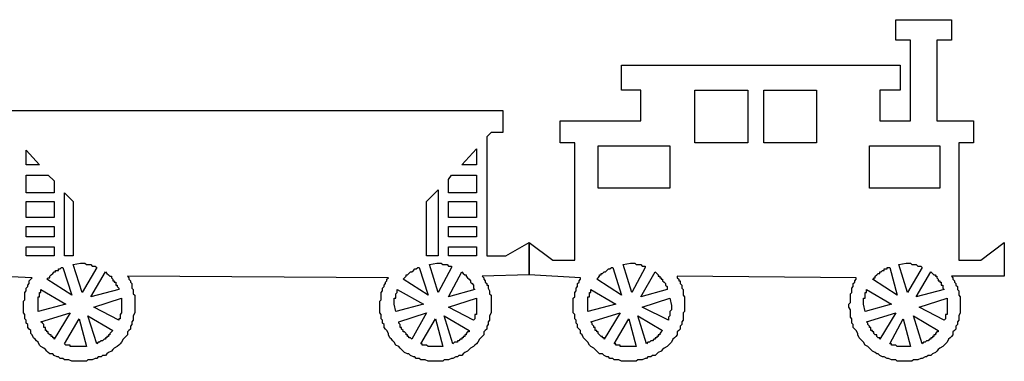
# Model space of a CAD drawing. Extents: x 0.1 to 25.8, y 0 to 2.8.
# Tile 5 of 5: x 19.1 to 25.8, y 0 to 2.3. Entities that reach past the tile are written whole.
import ezdxf

# ---------------------------------------------------------------- set-up
doc = ezdxf.new("R2010")
doc.units = 0

msp = doc.modelspace()

# ---------------------------------------------------------------- linework, layer by layer
at = {"color": 7, "linetype": 'CONTINUOUS'}
for p, q in [((25.09, 2.19), (25.09, 2.33)), ((25.09, 2.33), (25.47, 2.33)), ((25.47, 2.33), (25.47, 2.19)), ((25.19, 2.19), (25.09, 2.19)), ((25.19, 1.64), (25.19, 2.19)), ((25.47, 2.19), (25.37, 2.19)), ((25.37, 2.19), (25.37, 1.64)), ((23.22, 1.85), (23.22, 2.02)), ((23.22, 2.02), (25.12, 2.02)), ((25.12, 2.02), (25.12, 1.85)), ((23.35, 1.85), (23.22, 1.85)), ((23.35, 1.64), (23.35, 1.85)), ((23.72, 1.85), (24.08, 1.85)), ((23.72, 1.49), (23.72, 1.85)), ((24.08, 1.85), (24.08, 1.49)), ((24.19, 1.85), (24.55, 1.85)), ((24.19, 1.49), (24.19, 1.85)), ((24.55, 1.85), (24.55, 1.49)), ((25.12, 1.85), (24.98, 1.85)), ((24.98, 1.85), (24.98, 1.64)), ((18.96, 1.71), (22.41, 1.71)), ((22.41, 1.71), (22.41, 1.56)), ((22.8, 1.49), (22.8, 1.64)), ((22.8, 1.64), (23.35, 1.64)), ((24.98, 1.64), (25.19, 1.64)), ((25.37, 1.64), (25.62, 1.64)), ((25.62, 1.64), (25.62, 1.49)), ((22.33, 1.56), (22.3, 1.53)), ((22.41, 1.56), (22.33, 1.56)), ((22.3, 1.53), (22.3, 0.72)), ((22.9, 1.49), (22.8, 1.49)), ((22.9, 0.69), (22.9, 1.49)), ((24.08, 1.49), (23.72, 1.49)), ((24.55, 1.49), (24.19, 1.49)), ((25.62, 1.49), (25.52, 1.49)), ((25.52, 1.49), (25.52, 0.69)), ((19.16, 1.44), (19.25, 1.34)), ((19.16, 1.34), (19.16, 1.44)), ((22.13, 1.34), (22.23, 1.45)), ((22.23, 1.45), (22.23, 1.34)), ((23.06, 1.18), (23.06, 1.47)), ((23.06, 1.47), (23.55, 1.47)), ((23.55, 1.47), (23.55, 1.18)), ((24.91, 1.18), (24.91, 1.47)), ((24.91, 1.47), (25.39, 1.47)), ((25.39, 1.47), (25.39, 1.18)), ((19.25, 1.34), (19.16, 1.34)), ((22.23, 1.34), (22.13, 1.34)), ((19.16, 1.15), (19.16, 1.27)), ((19.16, 1.27), (19.31, 1.27)), ((19.31, 1.27), (19.35, 1.23)), ((19.35, 1.23), (19.35, 1.15)), ((22.04, 1.24), (22.06, 1.27)), ((22.04, 1.15), (22.04, 1.24)), ((22.06, 1.27), (22.23, 1.27)), ((22.23, 1.27), (22.23, 1.15)), ((19.35, 1.15), (19.16, 1.15)), ((19.42, 0.72), (19.42, 1.15)), ((19.42, 1.15), (19.48, 1.09)), ((21.89, 1.09), (21.97, 1.17)), ((21.97, 1.17), (21.97, 0.72)), ((22.23, 1.15), (22.04, 1.15)), ((23.55, 1.18), (23.06, 1.18)), ((25.39, 1.18), (24.91, 1.18)), ((19.16, 0.98), (19.16, 1.09)), ((19.16, 1.09), (19.35, 1.09)), ((19.35, 1.09), (19.35, 0.98)), ((19.48, 1.09), (19.48, 0.72)), ((21.89, 0.72), (21.89, 1.09)), ((22.04, 0.98), (22.04, 1.09)), ((22.04, 1.09), (22.23, 1.09)), ((22.23, 1.09), (22.23, 0.98)), ((19.35, 0.98), (19.16, 0.98)), ((22.23, 0.98), (22.04, 0.98)), ((19.16, 0.85), (19.16, 0.92)), ((19.16, 0.92), (19.35, 0.92)), ((19.35, 0.92), (19.35, 0.85)), ((22.04, 0.85), (22.04, 0.92)), ((22.04, 0.92), (22.23, 0.92)), ((22.23, 0.92), (22.23, 0.85)), ((19.35, 0.85), (19.16, 0.85)), ((22.23, 0.85), (22.04, 0.85)), ((22.43, 0.72), (22.59, 0.81)), ((22.59, 0.81), (22.59, 0.59)), ((22.59, 0.59), (22.59, 0.81)), ((22.59, 0.81), (22.75, 0.69)), ((25.67, 0.69), (25.83, 0.81)), ((25.83, 0.81), (25.83, 0.58)), ((19.16, 0.72), (19.16, 0.78)), ((19.16, 0.78), (19.35, 0.78)), ((19.35, 0.78), (19.35, 0.72)), ((22.04, 0.72), (22.04, 0.78)), ((22.04, 0.78), (22.23, 0.78)), ((22.23, 0.78), (22.23, 0.72)), ((19.35, 0.72), (19.16, 0.72)), ((19.48, 0.72), (19.42, 0.72)), ((21.97, 0.72), (21.89, 0.72)), ((22.23, 0.72), (22.04, 0.72)), ((22.3, 0.72), (22.43, 0.72)), ((22.75, 0.69), (22.9, 0.69)), ((25.52, 0.69), (25.67, 0.69)), ((19.34, 0.6), (19.35, 0.61)), ((19.35, 0.61), (19.36, 0.61)), ((19.36, 0.61), (19.36, 0.62)), ((19.36, 0.62), (19.37, 0.62)), ((19.37, 0.62), (19.38, 0.62)), ((19.38, 0.62), (19.38, 0.63)), ((19.38, 0.63), (19.39, 0.63)), ((19.39, 0.63), (19.4, 0.64)), ((19.4, 0.64), (19.41, 0.64)), ((19.41, 0.64), (19.47, 0.45)), ((19.48, 0.66), (19.53, 0.67)), ((19.54, 0.47), (19.48, 0.66)), ((19.53, 0.67), (19.54, 0.67)), ((19.54, 0.67), (19.55, 0.67)), ((19.64, 0.64), (19.54, 0.47)), ((19.55, 0.67), (19.56, 0.67)), ((19.56, 0.67), (19.57, 0.66)), ((19.57, 0.66), (19.58, 0.66)), ((19.58, 0.66), (19.59, 0.66)), ((19.59, 0.66), (19.6, 0.66)), ((19.6, 0.66), (19.61, 0.65)), ((19.6, 0.44), (19.7, 0.61)), ((19.61, 0.65), (19.62, 0.65)), ((19.62, 0.65), (19.63, 0.65)), ((19.63, 0.65), (19.64, 0.64)), ((19.7, 0.61), (19.71, 0.6)), ((21.77, 0.6), (21.78, 0.61)), ((21.78, 0.61), (21.79, 0.61)), ((21.79, 0.61), (21.8, 0.62)), ((21.8, 0.62), (21.81, 0.63)), ((21.81, 0.63), (21.82, 0.63)), ((21.82, 0.63), (21.83, 0.64)), ((21.83, 0.64), (21.84, 0.64)), ((21.84, 0.64), (21.9, 0.45)), ((21.91, 0.66), (21.96, 0.67)), ((21.97, 0.47), (21.91, 0.66)), ((21.96, 0.67), (21.97, 0.67)), ((21.97, 0.67), (21.98, 0.67)), ((22.06, 0.64), (21.97, 0.47)), ((21.98, 0.67), (21.99, 0.67)), ((21.99, 0.67), (22, 0.66)), ((22, 0.66), (22.01, 0.66)), ((22.01, 0.66), (22.02, 0.66)), ((22.02, 0.66), (22.03, 0.66)), ((22.03, 0.66), (22.04, 0.65)), ((22.04, 0.65), (22.05, 0.65)), ((22.04, 0.44), (22.13, 0.61)), ((22.05, 0.65), (22.06, 0.65)), ((22.06, 0.65), (22.06, 0.64)), ((22.13, 0.61), (22.14, 0.6)), ((23.09, 0.6), (23.1, 0.61)), ((23.1, 0.61), (23.11, 0.61)), ((23.11, 0.61), (23.12, 0.62)), ((23.12, 0.62), (23.13, 0.63)), ((23.13, 0.63), (23.14, 0.63)), ((23.14, 0.63), (23.15, 0.64)), ((23.15, 0.64), (23.16, 0.64)), ((23.16, 0.64), (23.22, 0.45)), ((23.23, 0.66), (23.28, 0.67)), ((23.29, 0.47), (23.23, 0.66)), ((23.28, 0.67), (23.29, 0.67)), ((23.29, 0.67), (23.3, 0.67)), ((23.38, 0.64), (23.29, 0.47)), ((23.3, 0.67), (23.31, 0.67)), ((23.31, 0.67), (23.32, 0.66)), ((23.32, 0.66), (23.33, 0.66)), ((23.33, 0.66), (23.34, 0.66)), ((23.34, 0.66), (23.35, 0.66)), ((23.35, 0.66), (23.36, 0.65)), ((23.35, 0.44), (23.45, 0.61)), ((23.36, 0.65), (23.37, 0.65)), ((23.37, 0.65), (23.38, 0.65)), ((23.38, 0.65), (23.38, 0.64)), ((23.45, 0.61), (23.46, 0.6)), ((24.98, 0.6), (24.98, 0.61)), ((24.98, 0.61), (24.99, 0.61)), ((24.99, 0.61), (25, 0.62)), ((25, 0.62), (25.01, 0.62)), ((25.01, 0.62), (25.01, 0.63)), ((25.01, 0.63), (25.02, 0.63)), ((25.02, 0.63), (25.03, 0.63)), ((25.03, 0.63), (25.03, 0.64)), ((25.03, 0.64), (25.04, 0.64)), ((25.04, 0.64), (25.05, 0.64)), ((25.05, 0.64), (25.1, 0.45)), ((25.11, 0.66), (25.16, 0.67)), ((25.17, 0.47), (25.11, 0.66)), ((25.16, 0.67), (25.17, 0.67)), ((25.17, 0.67), (25.18, 0.67)), ((25.27, 0.64), (25.17, 0.47)), ((25.18, 0.67), (25.19, 0.67)), ((25.19, 0.67), (25.2, 0.66)), ((25.2, 0.66), (25.21, 0.66)), ((25.21, 0.66), (25.22, 0.66)), ((25.22, 0.66), (25.23, 0.66)), ((25.23, 0.66), (25.24, 0.65)), ((25.23, 0.44), (25.33, 0.61)), ((25.24, 0.65), (25.25, 0.65)), ((25.25, 0.65), (25.26, 0.65)), ((25.26, 0.65), (25.27, 0.64)), ((25.33, 0.61), (25.34, 0.6)), ((19.2, 0.57), (18.79, 0.59)), ((19.18, 0.55), (19.19, 0.56)), ((19.18, 0.54), (19.18, 0.55)), ((19.18, 0.53), (19.18, 0.54)), ((19.19, 0.56), (19.2, 0.57)), ((19.3, 0.56), (19.31, 0.57)), ((19.47, 0.45), (19.3, 0.56)), ((19.31, 0.57), (19.32, 0.57)), ((19.32, 0.58), (19.33, 0.59)), ((19.32, 0.57), (19.32, 0.58)), ((19.33, 0.59), (19.34, 0.6)), ((19.71, 0.6), (19.72, 0.59)), ((19.72, 0.59), (19.73, 0.58)), ((19.73, 0.58), (19.74, 0.58)), ((19.74, 0.58), (19.74, 0.57)), ((19.74, 0.57), (19.75, 0.56)), ((19.75, 0.56), (19.75, 0.55)), ((19.75, 0.55), (19.76, 0.55)), ((19.76, 0.55), (19.76, 0.54)), ((19.76, 0.54), (19.77, 0.54)), ((19.77, 0.54), (19.77, 0.53)), ((21.63, 0.57), (19.85, 0.58)), ((19.85, 0.58), (19.86, 0.57)), ((19.86, 0.57), (19.86, 0.56)), ((19.86, 0.56), (19.87, 0.55)), ((19.87, 0.55), (19.87, 0.54)), ((19.87, 0.54), (19.88, 0.53)), ((21.61, 0.54), (21.62, 0.55)), ((21.61, 0.53), (21.61, 0.54)), ((21.62, 0.56), (21.63, 0.57)), ((21.62, 0.55), (21.62, 0.56)), ((21.73, 0.56), (21.74, 0.57)), ((21.9, 0.45), (21.73, 0.56)), ((21.74, 0.57), (21.75, 0.58)), ((21.75, 0.58), (21.75, 0.59)), ((21.75, 0.59), (21.76, 0.59)), ((21.76, 0.59), (21.77, 0.6)), ((22.14, 0.6), (22.15, 0.59)), ((22.15, 0.59), (22.16, 0.59)), ((22.16, 0.59), (22.16, 0.58)), ((22.16, 0.58), (22.17, 0.57)), ((22.17, 0.57), (22.18, 0.56)), ((22.18, 0.56), (22.19, 0.55)), ((22.19, 0.55), (22.19, 0.54)), ((22.19, 0.54), (22.2, 0.53)), ((22.59, 0.59), (22.27, 0.58)), ((22.27, 0.58), (22.28, 0.57)), ((22.28, 0.57), (22.28, 0.56)), ((22.28, 0.56), (22.29, 0.55)), ((22.29, 0.55), (22.29, 0.54)), ((22.29, 0.54), (22.3, 0.53)), ((22.94, 0.57), (22.59, 0.59)), ((22.92, 0.53), (22.93, 0.54)), ((22.93, 0.55), (22.94, 0.56)), ((22.93, 0.54), (22.93, 0.55)), ((22.94, 0.56), (22.94, 0.57)), ((23.05, 0.56), (23.06, 0.57)), ((23.22, 0.45), (23.05, 0.56)), ((23.06, 0.57), (23.07, 0.58)), ((23.07, 0.58), (23.07, 0.59)), ((23.07, 0.59), (23.08, 0.59)), ((23.08, 0.59), (23.08, 0.6)), ((23.08, 0.6), (23.09, 0.6)), ((23.46, 0.6), (23.47, 0.59)), ((23.47, 0.59), (23.47, 0.58)), ((23.47, 0.58), (23.48, 0.58)), ((23.48, 0.58), (23.48, 0.57)), ((23.48, 0.57), (23.49, 0.57)), ((23.49, 0.57), (23.49, 0.56)), ((23.49, 0.56), (23.5, 0.56)), ((23.5, 0.56), (23.5, 0.55)), ((23.5, 0.55), (23.51, 0.54)), ((23.51, 0.54), (23.52, 0.53)), ((24.82, 0.57), (23.6, 0.58)), ((23.6, 0.58), (23.6, 0.57)), ((23.6, 0.57), (23.61, 0.56)), ((23.61, 0.56), (23.61, 0.55)), ((23.61, 0.55), (23.62, 0.55)), ((23.62, 0.55), (23.62, 0.54)), ((23.62, 0.54), (23.62, 0.53)), ((24.8, 0.53), (24.81, 0.54)), ((24.81, 0.55), (24.82, 0.56)), ((24.81, 0.54), (24.81, 0.55)), ((24.82, 0.56), (24.82, 0.57)), ((24.93, 0.56), (24.94, 0.56)), ((25.1, 0.45), (24.93, 0.56)), ((24.94, 0.56), (24.94, 0.57)), ((24.94, 0.57), (24.95, 0.57)), ((24.95, 0.58), (24.96, 0.59)), ((24.95, 0.57), (24.95, 0.58)), ((24.96, 0.59), (24.97, 0.6)), ((24.97, 0.6), (24.98, 0.6)), ((25.34, 0.6), (25.35, 0.59)), ((25.35, 0.59), (25.36, 0.59)), ((25.36, 0.59), (25.36, 0.58)), ((25.36, 0.58), (25.37, 0.58)), ((25.37, 0.58), (25.37, 0.57)), ((25.37, 0.57), (25.38, 0.56)), ((25.38, 0.56), (25.38, 0.55)), ((25.38, 0.55), (25.39, 0.55)), ((25.39, 0.55), (25.39, 0.54)), ((25.39, 0.54), (25.4, 0.54)), ((25.4, 0.54), (25.4, 0.53)), ((25.83, 0.58), (25.47, 0.58)), ((25.47, 0.58), (25.48, 0.57)), ((25.48, 0.57), (25.48, 0.56)), ((25.48, 0.56), (25.49, 0.55)), ((25.49, 0.55), (25.49, 0.54)), ((25.49, 0.54), (25.5, 0.53)), ((19.15, 0.47), (19.16, 0.48)), ((19.16, 0.5), (19.17, 0.51)), ((19.16, 0.49), (19.16, 0.5)), ((19.16, 0.48), (19.16, 0.49)), ((19.17, 0.52), (19.18, 0.53)), ((19.17, 0.51), (19.17, 0.52)), ((19.26, 0.48), (19.26, 0.49)), ((19.26, 0.49), (19.43, 0.39)), ((19.26, 0.47), (19.26, 0.48)), ((19.79, 0.49), (19.6, 0.44)), ((19.77, 0.53), (19.77, 0.52)), ((19.77, 0.52), (19.78, 0.52)), ((19.78, 0.52), (19.78, 0.51)), ((19.78, 0.51), (19.79, 0.5)), ((19.79, 0.5), (19.79, 0.49)), ((19.88, 0.53), (19.88, 0.52)), ((19.88, 0.52), (19.88, 0.51)), ((19.88, 0.51), (19.88, 0.5)), ((19.88, 0.5), (19.89, 0.49)), ((19.89, 0.49), (19.89, 0.48)), ((19.89, 0.48), (19.89, 0.47)), ((21.58, 0.47), (21.59, 0.48)), ((21.59, 0.5), (21.6, 0.51)), ((21.59, 0.49), (21.59, 0.5)), ((21.59, 0.48), (21.59, 0.49)), ((21.6, 0.52), (21.61, 0.53)), ((21.6, 0.51), (21.6, 0.52)), ((21.69, 0.48), (21.69, 0.49)), ((21.69, 0.49), (21.87, 0.39)), ((21.69, 0.47), (21.69, 0.48)), ((22.22, 0.49), (22.04, 0.44)), ((22.2, 0.53), (22.21, 0.52)), ((22.21, 0.52), (22.21, 0.51)), ((22.21, 0.51), (22.21, 0.5)), ((22.21, 0.5), (22.22, 0.49)), ((22.3, 0.53), (22.3, 0.52)), ((22.3, 0.52), (22.31, 0.52)), ((22.31, 0.52), (22.31, 0.51)), ((22.31, 0.51), (22.31, 0.5)), ((22.31, 0.5), (22.32, 0.48)), ((22.32, 0.48), (22.32, 0.47)), ((22.9, 0.47), (22.91, 0.48)), ((22.91, 0.5), (22.92, 0.51)), ((22.91, 0.49), (22.91, 0.5)), ((22.91, 0.48), (22.91, 0.49)), ((22.92, 0.52), (22.92, 0.53)), ((22.92, 0.51), (22.92, 0.52)), ((23.01, 0.48), (23.01, 0.49)), ((23.01, 0.49), (23.18, 0.39)), ((23.01, 0.47), (23.01, 0.48)), ((23.53, 0.49), (23.35, 0.44)), ((23.52, 0.53), (23.52, 0.52)), ((23.52, 0.52), (23.53, 0.51)), ((23.53, 0.51), (23.53, 0.5)), ((23.53, 0.5), (23.53, 0.49)), ((23.62, 0.53), (23.63, 0.52)), ((23.63, 0.52), (23.63, 0.51)), ((23.63, 0.51), (23.63, 0.5)), ((23.63, 0.5), (23.64, 0.49)), ((23.64, 0.49), (23.64, 0.48)), ((23.64, 0.48), (23.64, 0.47)), ((24.79, 0.5), (24.8, 0.51)), ((24.79, 0.49), (24.79, 0.5)), ((24.79, 0.48), (24.79, 0.49)), ((24.79, 0.47), (24.79, 0.48)), ((24.8, 0.52), (24.8, 0.53)), ((24.8, 0.51), (24.8, 0.52)), ((24.89, 0.48), (24.89, 0.49)), ((24.89, 0.49), (25.06, 0.39)), ((24.89, 0.47), (24.89, 0.48)), ((25.42, 0.49), (25.23, 0.44)), ((25.4, 0.53), (25.4, 0.52)), ((25.4, 0.52), (25.41, 0.52)), ((25.41, 0.52), (25.41, 0.51)), ((25.41, 0.51), (25.41, 0.5)), ((25.41, 0.5), (25.42, 0.49)), ((25.5, 0.53), (25.5, 0.52)), ((25.5, 0.52), (25.51, 0.51)), ((25.51, 0.51), (25.51, 0.5)), ((25.51, 0.5), (25.51, 0.49)), ((25.51, 0.49), (25.52, 0.48)), ((25.52, 0.48), (25.52, 0.47)), ((19.14, 0.41), (19.15, 0.42)), ((19.14, 0.4), (19.14, 0.41)), ((19.15, 0.46), (19.15, 0.47)), ((19.15, 0.45), (19.15, 0.46)), ((19.15, 0.44), (19.15, 0.45)), ((19.15, 0.42), (19.15, 0.44)), ((19.24, 0.43), (19.24, 0.44)), ((19.24, 0.44), (19.25, 0.44)), ((19.24, 0.42), (19.24, 0.43)), ((19.24, 0.41), (19.24, 0.42)), ((19.24, 0.4), (19.24, 0.41)), ((19.25, 0.46), (19.25, 0.47)), ((19.25, 0.47), (19.26, 0.47)), ((19.25, 0.45), (19.25, 0.46)), ((19.25, 0.44), (19.25, 0.45)), ((19.62, 0.37), (19.81, 0.43)), ((19.81, 0.43), (19.81, 0.38)), ((19.89, 0.47), (19.89, 0.46)), ((19.89, 0.46), (19.9, 0.45)), ((19.9, 0.45), (19.9, 0.44)), ((19.9, 0.44), (19.9, 0.43)), ((19.9, 0.43), (19.9, 0.41)), ((19.9, 0.41), (19.9, 0.4)), ((21.57, 0.41), (21.58, 0.42)), ((21.57, 0.4), (21.57, 0.41)), ((21.58, 0.46), (21.58, 0.47)), ((21.58, 0.45), (21.58, 0.46)), ((21.58, 0.43), (21.58, 0.45)), ((21.58, 0.42), (21.58, 0.43)), ((21.67, 0.42), (21.67, 0.43)), ((21.67, 0.43), (21.68, 0.43)), ((21.67, 0.41), (21.67, 0.42)), ((21.67, 0.4), (21.67, 0.41)), ((21.68, 0.46), (21.69, 0.47)), ((21.68, 0.45), (21.68, 0.46)), ((21.68, 0.44), (21.68, 0.45)), ((21.68, 0.43), (21.68, 0.44)), ((22.04, 0.37), (22.23, 0.43)), ((22.23, 0.43), (22.23, 0.38)), ((22.32, 0.47), (22.32, 0.46)), ((22.32, 0.46), (22.33, 0.45)), ((22.33, 0.45), (22.33, 0.43)), ((22.33, 0.43), (22.33, 0.42)), ((22.33, 0.42), (22.33, 0.41)), ((22.33, 0.41), (22.33, 0.4)), ((22.89, 0.43), (22.9, 0.44)), ((22.89, 0.41), (22.89, 0.43)), ((22.89, 0.4), (22.89, 0.41)), ((22.9, 0.46), (22.9, 0.47)), ((22.9, 0.45), (22.9, 0.46)), ((22.9, 0.44), (22.9, 0.45)), ((22.99, 0.43), (22.99, 0.44)), ((22.99, 0.44), (23, 0.44)), ((22.99, 0.42), (22.99, 0.43)), ((22.99, 0.41), (22.99, 0.42)), ((22.99, 0.4), (22.99, 0.41)), ((23, 0.46), (23, 0.47)), ((23, 0.47), (23.01, 0.47)), ((23, 0.45), (23, 0.46)), ((23, 0.44), (23, 0.45)), ((23.36, 0.37), (23.55, 0.43)), ((23.55, 0.43), (23.56, 0.38)), ((23.64, 0.47), (23.64, 0.46)), ((23.64, 0.46), (23.64, 0.45)), ((23.64, 0.45), (23.65, 0.44)), ((23.65, 0.44), (23.65, 0.43)), ((23.65, 0.43), (23.65, 0.42)), ((23.65, 0.42), (23.65, 0.4)), ((24.78, 0.46), (24.79, 0.47)), ((24.78, 0.45), (24.78, 0.46)), ((24.78, 0.44), (24.78, 0.45)), ((24.78, 0.42), (24.78, 0.44)), ((24.78, 0.41), (24.78, 0.42)), ((24.78, 0.4), (24.78, 0.41)), ((24.87, 0.42), (24.87, 0.43)), ((24.87, 0.43), (24.88, 0.43)), ((24.87, 0.41), (24.87, 0.42)), ((24.87, 0.4), (24.87, 0.41)), ((24.88, 0.46), (24.88, 0.47)), ((24.88, 0.47), (24.89, 0.47)), ((24.88, 0.45), (24.88, 0.46)), ((24.88, 0.44), (24.88, 0.45)), ((24.88, 0.43), (24.88, 0.44)), ((25.25, 0.37), (25.44, 0.43)), ((25.44, 0.43), (25.44, 0.38)), ((25.52, 0.47), (25.52, 0.46)), ((25.52, 0.46), (25.52, 0.45)), ((25.52, 0.45), (25.53, 0.44)), ((25.53, 0.44), (25.53, 0.43)), ((25.53, 0.43), (25.53, 0.42)), ((25.53, 0.42), (25.53, 0.41)), ((25.53, 0.41), (25.53, 0.4)), ((19.14, 0.39), (19.14, 0.4)), ((19.14, 0.38), (19.14, 0.39)), ((19.14, 0.37), (19.14, 0.38)), ((19.14, 0.35), (19.14, 0.37)), ((19.14, 0.33), (19.14, 0.35)), ((19.24, 0.39), (19.24, 0.4)), ((19.43, 0.39), (19.24, 0.34)), ((19.24, 0.34), (19.24, 0.39)), ((19.79, 0.28), (19.62, 0.37)), ((19.81, 0.38), (19.81, 0.37)), ((19.81, 0.37), (19.81, 0.36)), ((19.81, 0.36), (19.81, 0.35)), ((19.81, 0.35), (19.81, 0.34)), ((19.81, 0.34), (19.81, 0.33)), ((19.9, 0.4), (19.9, 0.39)), ((19.9, 0.39), (19.9, 0.38)), ((19.9, 0.38), (19.9, 0.36)), ((19.9, 0.36), (19.9, 0.34)), ((19.9, 0.34), (19.9, 0.33)), ((21.57, 0.39), (21.57, 0.4)), ((21.57, 0.38), (21.57, 0.39)), ((21.57, 0.37), (21.57, 0.38)), ((21.57, 0.35), (21.57, 0.37)), ((21.57, 0.33), (21.57, 0.35)), ((21.67, 0.39), (21.67, 0.4)), ((21.68, 0.34), (21.67, 0.39)), ((21.87, 0.39), (21.68, 0.34)), ((22.21, 0.28), (22.04, 0.37)), ((22.23, 0.38), (22.23, 0.37)), ((22.23, 0.37), (22.23, 0.36)), ((22.23, 0.36), (22.23, 0.35)), ((22.23, 0.35), (22.23, 0.34)), ((22.23, 0.34), (22.23, 0.33)), ((22.33, 0.4), (22.33, 0.39)), ((22.33, 0.39), (22.33, 0.38)), ((22.33, 0.38), (22.33, 0.36)), ((22.33, 0.36), (22.33, 0.34)), ((22.33, 0.34), (22.33, 0.33)), ((22.89, 0.39), (22.89, 0.4)), ((22.89, 0.38), (22.89, 0.39)), ((22.89, 0.37), (22.89, 0.38)), ((22.89, 0.35), (22.89, 0.37)), ((22.89, 0.33), (22.89, 0.35)), ((22.99, 0.39), (22.99, 0.4)), ((23.18, 0.39), (22.99, 0.34)), ((22.99, 0.34), (22.99, 0.39)), ((23.54, 0.28), (23.36, 0.37)), ((23.56, 0.35), (23.55, 0.34)), ((23.55, 0.34), (23.55, 0.33)), ((23.56, 0.38), (23.56, 0.37)), ((23.56, 0.37), (23.56, 0.36)), ((23.56, 0.36), (23.56, 0.35)), ((23.65, 0.34), (23.64, 0.33)), ((23.65, 0.4), (23.65, 0.39)), ((23.65, 0.39), (23.65, 0.38)), ((23.65, 0.38), (23.65, 0.36)), ((23.65, 0.36), (23.65, 0.34)), ((24.77, 0.39), (24.78, 0.4)), ((24.77, 0.38), (24.77, 0.39)), ((24.77, 0.37), (24.77, 0.38)), ((24.78, 0.35), (24.77, 0.37)), ((24.78, 0.33), (24.78, 0.35)), ((24.87, 0.39), (24.87, 0.4)), ((24.88, 0.34), (24.87, 0.39)), ((25.06, 0.39), (24.88, 0.34)), ((25.42, 0.28), (25.25, 0.37)), ((25.44, 0.38), (25.44, 0.37)), ((25.44, 0.37), (25.44, 0.36)), ((25.44, 0.36), (25.44, 0.35)), ((25.44, 0.35), (25.44, 0.34)), ((25.44, 0.34), (25.44, 0.33)), ((25.53, 0.4), (25.53, 0.39)), ((25.53, 0.39), (25.53, 0.38)), ((25.53, 0.38), (25.53, 0.36)), ((25.53, 0.36), (25.53, 0.34)), ((25.53, 0.34), (25.53, 0.33)), ((19.15, 0.32), (19.14, 0.33)), ((19.15, 0.3), (19.15, 0.32)), ((19.15, 0.29), (19.15, 0.3)), ((19.16, 0.28), (19.15, 0.29)), ((19.16, 0.26), (19.16, 0.28)), ((19.26, 0.27), (19.46, 0.33)), ((19.27, 0.26), (19.26, 0.27)), ((19.46, 0.33), (19.35, 0.15)), ((19.42, 0.12), (19.52, 0.29)), ((19.52, 0.29), (19.57, 0.1)), ((19.58, 0.31), (19.75, 0.21)), ((19.64, 0.12), (19.58, 0.31)), ((19.8, 0.29), (19.79, 0.29)), ((19.79, 0.29), (19.79, 0.28)), ((19.81, 0.33), (19.8, 0.32)), ((19.8, 0.32), (19.8, 0.31)), ((19.8, 0.31), (19.8, 0.3)), ((19.8, 0.3), (19.8, 0.29)), ((19.89, 0.28), (19.88, 0.27)), ((19.88, 0.27), (19.88, 0.25)), ((19.9, 0.33), (19.89, 0.31)), ((19.89, 0.31), (19.89, 0.29)), ((19.89, 0.29), (19.89, 0.28)), ((21.58, 0.32), (21.57, 0.33)), ((21.58, 0.3), (21.58, 0.32)), ((21.58, 0.29), (21.58, 0.3)), ((21.59, 0.28), (21.58, 0.29)), ((21.59, 0.26), (21.59, 0.28)), ((21.7, 0.27), (21.89, 0.33)), ((21.7, 0.26), (21.7, 0.27)), ((21.89, 0.33), (21.79, 0.15)), ((21.85, 0.12), (21.95, 0.29)), ((21.95, 0.29), (22, 0.1)), ((22.07, 0.12), (22.01, 0.31)), ((22.01, 0.31), (22.18, 0.21)), ((22.22, 0.29), (22.21, 0.28)), ((22.23, 0.32), (22.22, 0.32)), ((22.22, 0.32), (22.22, 0.31)), ((22.22, 0.31), (22.22, 0.3)), ((22.22, 0.3), (22.22, 0.29)), ((22.23, 0.33), (22.23, 0.32)), ((22.32, 0.28), (22.31, 0.27)), ((22.31, 0.27), (22.31, 0.25)), ((22.33, 0.33), (22.32, 0.31)), ((22.32, 0.31), (22.32, 0.29)), ((22.32, 0.29), (22.32, 0.28)), ((22.9, 0.32), (22.89, 0.33)), ((22.9, 0.3), (22.9, 0.32)), ((22.9, 0.29), (22.9, 0.3)), ((22.91, 0.28), (22.9, 0.29)), ((22.91, 0.26), (22.91, 0.28)), ((23.01, 0.27), (23.21, 0.33)), ((23.02, 0.26), (23.01, 0.27)), ((23.21, 0.33), (23.1, 0.15)), ((23.17, 0.12), (23.27, 0.29)), ((23.27, 0.29), (23.32, 0.1)), ((23.33, 0.31), (23.5, 0.21)), ((23.39, 0.12), (23.33, 0.31)), ((23.55, 0.31), (23.54, 0.3)), ((23.54, 0.3), (23.54, 0.29)), ((23.54, 0.29), (23.54, 0.28)), ((23.55, 0.33), (23.55, 0.32)), ((23.55, 0.32), (23.55, 0.31)), ((23.64, 0.28), (23.63, 0.27)), ((23.63, 0.27), (23.63, 0.25)), ((23.64, 0.33), (23.64, 0.31)), ((23.64, 0.31), (23.64, 0.3)), ((23.64, 0.3), (23.64, 0.28)), ((24.78, 0.32), (24.78, 0.33)), ((24.78, 0.3), (24.78, 0.32)), ((24.79, 0.29), (24.78, 0.3)), ((24.79, 0.28), (24.79, 0.29)), ((24.79, 0.26), (24.79, 0.28)), ((24.89, 0.27), (25.09, 0.33)), ((24.9, 0.26), (24.89, 0.27)), ((25.09, 0.33), (24.98, 0.15)), ((25.05, 0.12), (25.14, 0.29)), ((25.14, 0.29), (25.19, 0.1)), ((25.27, 0.12), (25.21, 0.31)), ((25.21, 0.31), (25.38, 0.21)), ((25.43, 0.29), (25.42, 0.28)), ((25.44, 0.32), (25.43, 0.32)), ((25.43, 0.32), (25.43, 0.31)), ((25.43, 0.31), (25.43, 0.3)), ((25.43, 0.3), (25.43, 0.29)), ((25.44, 0.33), (25.44, 0.32)), ((25.52, 0.28), (25.51, 0.27)), ((25.51, 0.27), (25.51, 0.25)), ((25.53, 0.33), (25.52, 0.31)), ((25.52, 0.31), (25.52, 0.29)), ((25.52, 0.29), (25.52, 0.28)), ((19.17, 0.25), (19.16, 0.26)), ((19.17, 0.23), (19.17, 0.25)), ((19.18, 0.22), (19.17, 0.23)), ((19.19, 0.21), (19.18, 0.22)), ((19.19, 0.19), (19.19, 0.21)), ((19.28, 0.25), (19.27, 0.26)), ((19.28, 0.24), (19.28, 0.25)), ((19.28, 0.23), (19.28, 0.24)), ((19.29, 0.23), (19.28, 0.23)), ((19.29, 0.22), (19.29, 0.23)), ((19.29, 0.21), (19.29, 0.22)), ((19.3, 0.21), (19.29, 0.21)), ((19.3, 0.2), (19.3, 0.21)), ((19.75, 0.21), (19.74, 0.2)), ((19.86, 0.21), (19.85, 0.2)), ((19.87, 0.22), (19.86, 0.21)), ((19.88, 0.25), (19.87, 0.24)), ((19.87, 0.24), (19.87, 0.22)), ((21.6, 0.25), (21.59, 0.26)), ((21.6, 0.23), (21.6, 0.25)), ((21.61, 0.22), (21.6, 0.23)), ((21.62, 0.21), (21.61, 0.22)), ((21.63, 0.19), (21.62, 0.21)), ((21.71, 0.25), (21.7, 0.26)), ((21.71, 0.24), (21.71, 0.25)), ((21.71, 0.23), (21.71, 0.24)), ((21.72, 0.23), (21.71, 0.23)), ((21.72, 0.22), (21.72, 0.23)), ((21.73, 0.21), (21.72, 0.22)), ((21.73, 0.2), (21.73, 0.21)), ((22.18, 0.21), (22.18, 0.2)), ((22.29, 0.21), (22.28, 0.2)), ((22.3, 0.22), (22.29, 0.21)), ((22.31, 0.25), (22.3, 0.24)), ((22.3, 0.24), (22.3, 0.22)), ((22.92, 0.25), (22.91, 0.26)), ((22.92, 0.23), (22.92, 0.25)), ((22.93, 0.22), (22.92, 0.23)), ((22.94, 0.21), (22.93, 0.22)), ((22.94, 0.19), (22.94, 0.21)), ((23.02, 0.25), (23.02, 0.26)), ((23.03, 0.24), (23.02, 0.25)), ((23.03, 0.23), (23.03, 0.24)), ((23.04, 0.23), (23.03, 0.23)), ((23.04, 0.22), (23.04, 0.23)), ((23.04, 0.21), (23.04, 0.22)), ((23.05, 0.21), (23.04, 0.21)), ((23.05, 0.2), (23.05, 0.21)), ((23.5, 0.21), (23.49, 0.2)), ((23.61, 0.21), (23.6, 0.2)), ((23.62, 0.22), (23.61, 0.21)), ((23.63, 0.25), (23.62, 0.24)), ((23.62, 0.24), (23.62, 0.22)), ((24.8, 0.25), (24.79, 0.26)), ((24.8, 0.23), (24.8, 0.25)), ((24.81, 0.22), (24.8, 0.23)), ((24.82, 0.21), (24.81, 0.22)), ((24.83, 0.19), (24.82, 0.21)), ((24.9, 0.25), (24.9, 0.26)), ((24.91, 0.24), (24.9, 0.25)), ((24.91, 0.23), (24.91, 0.24)), ((24.92, 0.23), (24.91, 0.23)), ((24.92, 0.22), (24.92, 0.23)), ((24.92, 0.21), (24.92, 0.22)), ((24.93, 0.21), (24.92, 0.21)), ((24.93, 0.2), (24.93, 0.21)), ((25.38, 0.21), (25.38, 0.2)), ((25.49, 0.21), (25.48, 0.2)), ((25.5, 0.22), (25.49, 0.21)), ((25.51, 0.25), (25.5, 0.24)), ((25.5, 0.24), (25.5, 0.22)), ((19.2, 0.18), (19.19, 0.19)), ((19.21, 0.16), (19.2, 0.18)), ((19.22, 0.15), (19.21, 0.16)), ((19.23, 0.14), (19.22, 0.15)), ((19.24, 0.13), (19.23, 0.14)), ((19.31, 0.2), (19.3, 0.2)), ((19.31, 0.19), (19.31, 0.2)), ((19.32, 0.18), (19.31, 0.19)), ((19.33, 0.18), (19.32, 0.18)), ((19.33, 0.17), (19.33, 0.18)), ((19.34, 0.17), (19.33, 0.17)), ((19.34, 0.16), (19.34, 0.17)), ((19.35, 0.16), (19.34, 0.16)), ((19.35, 0.15), (19.35, 0.16)), ((19.67, 0.14), (19.66, 0.13)), ((19.68, 0.14), (19.67, 0.14)), ((19.69, 0.15), (19.68, 0.14)), ((19.7, 0.15), (19.69, 0.15)), ((19.71, 0.16), (19.7, 0.16)), ((19.7, 0.16), (19.7, 0.15)), ((19.72, 0.17), (19.71, 0.17)), ((19.71, 0.17), (19.71, 0.16)), ((19.73, 0.18), (19.72, 0.18)), ((19.72, 0.18), (19.72, 0.17)), ((19.74, 0.2), (19.73, 0.19)), ((19.73, 0.19), (19.73, 0.18)), ((19.82, 0.15), (19.81, 0.13)), ((19.83, 0.16), (19.82, 0.15)), ((19.84, 0.17), (19.83, 0.16)), ((19.85, 0.18), (19.84, 0.17)), ((19.85, 0.2), (19.85, 0.18)), ((21.63, 0.18), (21.63, 0.19)), ((21.64, 0.16), (21.63, 0.18)), ((21.65, 0.15), (21.64, 0.16)), ((21.66, 0.14), (21.65, 0.15)), ((21.67, 0.13), (21.66, 0.14)), ((21.74, 0.2), (21.73, 0.2)), ((21.75, 0.19), (21.74, 0.2)), ((21.75, 0.18), (21.75, 0.19)), ((21.76, 0.18), (21.75, 0.18)), ((21.76, 0.17), (21.76, 0.18)), ((21.77, 0.17), (21.76, 0.17)), ((21.77, 0.16), (21.77, 0.17)), ((21.78, 0.16), (21.77, 0.16)), ((21.79, 0.15), (21.78, 0.16)), ((22.11, 0.14), (22.1, 0.14)), ((22.1, 0.14), (22.1, 0.13)), ((22.12, 0.15), (22.11, 0.14)), ((22.13, 0.15), (22.12, 0.15)), ((22.14, 0.16), (22.13, 0.16)), ((22.13, 0.16), (22.13, 0.15)), ((22.15, 0.17), (22.14, 0.17)), ((22.14, 0.17), (22.14, 0.16)), ((22.16, 0.18), (22.15, 0.18)), ((22.15, 0.18), (22.15, 0.17)), ((22.17, 0.2), (22.16, 0.19)), ((22.16, 0.19), (22.16, 0.18)), ((22.18, 0.2), (22.17, 0.2)), ((22.25, 0.15), (22.24, 0.13)), ((22.26, 0.16), (22.25, 0.15)), ((22.27, 0.17), (22.26, 0.16)), ((22.28, 0.18), (22.27, 0.17)), ((22.28, 0.2), (22.28, 0.18)), ((22.95, 0.18), (22.94, 0.19)), ((22.96, 0.16), (22.95, 0.18)), ((22.97, 0.15), (22.96, 0.16)), ((22.98, 0.14), (22.97, 0.15)), ((22.99, 0.13), (22.98, 0.14)), ((23.06, 0.2), (23.05, 0.2)), ((23.06, 0.19), (23.06, 0.2)), ((23.07, 0.18), (23.06, 0.19)), ((23.08, 0.17), (23.07, 0.18)), ((23.09, 0.17), (23.08, 0.17)), ((23.09, 0.16), (23.09, 0.17)), ((23.1, 0.16), (23.09, 0.16)), ((23.1, 0.15), (23.1, 0.16)), ((23.42, 0.14), (23.41, 0.13)), ((23.43, 0.14), (23.42, 0.14)), ((23.44, 0.15), (23.43, 0.14)), ((23.45, 0.15), (23.44, 0.15)), ((23.46, 0.16), (23.45, 0.16)), ((23.45, 0.16), (23.45, 0.15)), ((23.47, 0.17), (23.46, 0.17)), ((23.46, 0.17), (23.46, 0.16)), ((23.48, 0.18), (23.47, 0.18)), ((23.47, 0.18), (23.47, 0.17)), ((23.49, 0.2), (23.48, 0.19)), ((23.48, 0.19), (23.48, 0.18)), ((23.57, 0.15), (23.56, 0.13)), ((23.58, 0.16), (23.57, 0.15)), ((23.59, 0.17), (23.58, 0.16)), ((23.6, 0.18), (23.59, 0.17)), ((23.6, 0.2), (23.6, 0.18)), ((24.83, 0.18), (24.83, 0.19)), ((24.84, 0.16), (24.83, 0.18)), ((24.85, 0.15), (24.84, 0.16)), ((24.86, 0.14), (24.85, 0.15)), ((24.87, 0.13), (24.86, 0.14)), ((24.94, 0.2), (24.93, 0.2)), ((24.94, 0.19), (24.94, 0.2)), ((24.95, 0.18), (24.94, 0.19)), ((24.96, 0.18), (24.95, 0.18)), ((24.96, 0.17), (24.96, 0.18)), ((24.97, 0.16), (24.96, 0.17)), ((24.98, 0.16), (24.97, 0.16)), ((24.98, 0.15), (24.98, 0.16)), ((25.3, 0.14), (25.29, 0.13)), ((25.31, 0.14), (25.3, 0.14)), ((25.32, 0.15), (25.31, 0.14)), ((25.33, 0.15), (25.32, 0.15)), ((25.34, 0.16), (25.33, 0.16)), ((25.33, 0.16), (25.33, 0.15)), ((25.35, 0.17), (25.34, 0.17)), ((25.34, 0.17), (25.34, 0.16)), ((25.36, 0.18), (25.35, 0.18)), ((25.35, 0.18), (25.35, 0.17)), ((25.37, 0.2), (25.36, 0.19)), ((25.36, 0.19), (25.36, 0.18)), ((25.38, 0.2), (25.37, 0.2)), ((25.45, 0.15), (25.44, 0.13)), ((25.46, 0.16), (25.45, 0.15)), ((25.47, 0.17), (25.46, 0.16)), ((25.48, 0.18), (25.47, 0.17)), ((25.48, 0.2), (25.48, 0.18)), ((19.25, 0.11), (19.24, 0.13)), ((19.26, 0.1), (19.25, 0.11)), ((19.28, 0.09), (19.26, 0.1)), ((19.29, 0.08), (19.28, 0.09)), ((19.3, 0.07), (19.29, 0.08)), ((19.31, 0.06), (19.3, 0.07)), ((19.43, 0.11), (19.42, 0.12)), ((19.44, 0.11), (19.43, 0.11)), ((19.45, 0.11), (19.44, 0.11)), ((19.46, 0.11), (19.45, 0.11)), ((19.46, 0.1), (19.46, 0.11)), ((19.47, 0.1), (19.46, 0.1)), ((19.48, 0.1), (19.47, 0.1)), ((19.49, 0.1), (19.48, 0.1)), ((19.5, 0.1), (19.49, 0.1)), ((19.51, 0.1), (19.5, 0.1)), ((19.52, 0.1), (19.51, 0.1)), ((19.53, 0.1), (19.52, 0.1)), ((19.54, 0.1), (19.53, 0.1)), ((19.55, 0.1), (19.54, 0.1)), ((19.56, 0.1), (19.55, 0.1)), ((19.57, 0.1), (19.56, 0.1)), ((19.65, 0.13), (19.64, 0.12)), ((19.66, 0.13), (19.65, 0.13)), ((19.74, 0.07), (19.72, 0.06)), ((19.75, 0.08), (19.74, 0.07)), ((19.76, 0.09), (19.75, 0.08)), ((19.78, 0.1), (19.76, 0.09)), ((19.79, 0.11), (19.78, 0.1)), ((19.8, 0.12), (19.79, 0.11)), ((19.81, 0.13), (19.8, 0.12)), ((21.68, 0.11), (21.67, 0.13)), ((21.7, 0.1), (21.68, 0.11)), ((21.71, 0.09), (21.7, 0.1)), ((21.72, 0.08), (21.71, 0.09)), ((21.73, 0.07), (21.72, 0.08)), ((21.74, 0.06), (21.73, 0.07)), ((21.86, 0.12), (21.85, 0.12)), ((21.86, 0.11), (21.86, 0.12)), ((21.87, 0.11), (21.86, 0.11)), ((21.88, 0.11), (21.87, 0.11)), ((21.89, 0.11), (21.88, 0.11)), ((21.9, 0.1), (21.89, 0.11)), ((21.91, 0.1), (21.9, 0.1)), ((21.92, 0.1), (21.91, 0.1)), ((21.93, 0.1), (21.92, 0.1)), ((21.94, 0.1), (21.93, 0.1)), ((21.95, 0.1), (21.94, 0.1)), ((21.96, 0.1), (21.95, 0.1)), ((21.97, 0.1), (21.96, 0.1)), ((21.98, 0.1), (21.97, 0.1)), ((21.99, 0.1), (21.98, 0.1)), ((22, 0.1), (21.99, 0.1)), ((22.08, 0.13), (22.07, 0.12)), ((22.09, 0.13), (22.08, 0.13)), ((22.1, 0.13), (22.09, 0.13)), ((22.17, 0.07), (22.15, 0.06)), ((22.18, 0.08), (22.17, 0.07)), ((22.19, 0.09), (22.18, 0.08)), ((22.21, 0.1), (22.19, 0.09)), ((22.22, 0.11), (22.21, 0.1)), ((22.23, 0.12), (22.22, 0.11)), ((22.24, 0.13), (22.23, 0.12)), ((23, 0.11), (22.99, 0.13)), ((23.01, 0.1), (23, 0.11)), ((23.03, 0.09), (23.01, 0.1)), ((23.04, 0.08), (23.03, 0.09)), ((23.05, 0.07), (23.04, 0.08)), ((23.06, 0.06), (23.05, 0.07)), ((23.18, 0.12), (23.17, 0.12)), ((23.18, 0.11), (23.18, 0.12)), ((23.19, 0.11), (23.18, 0.11)), ((23.2, 0.11), (23.19, 0.11)), ((23.21, 0.11), (23.2, 0.11)), ((23.21, 0.1), (23.21, 0.11)), ((23.22, 0.1), (23.21, 0.1)), ((23.23, 0.1), (23.22, 0.1)), ((23.24, 0.1), (23.23, 0.1)), ((23.25, 0.1), (23.24, 0.1)), ((23.26, 0.1), (23.25, 0.1)), ((23.27, 0.1), (23.26, 0.1)), ((23.28, 0.1), (23.27, 0.1)), ((23.29, 0.1), (23.28, 0.1)), ((23.3, 0.1), (23.29, 0.1)), ((23.31, 0.1), (23.3, 0.1)), ((23.32, 0.1), (23.31, 0.1)), ((23.4, 0.13), (23.39, 0.12)), ((23.41, 0.13), (23.4, 0.13)), ((23.49, 0.07), (23.47, 0.06)), ((23.5, 0.08), (23.49, 0.07)), ((23.51, 0.09), (23.5, 0.08)), ((23.53, 0.1), (23.51, 0.09)), ((23.54, 0.11), (23.53, 0.1)), ((23.55, 0.12), (23.54, 0.11)), ((23.56, 0.13), (23.55, 0.12)), ((24.88, 0.11), (24.87, 0.13)), ((24.9, 0.1), (24.88, 0.11)), ((24.91, 0.09), (24.9, 0.1)), ((24.92, 0.08), (24.91, 0.09)), ((24.93, 0.07), (24.92, 0.08)), ((24.95, 0.06), (24.93, 0.07)), ((25.06, 0.12), (25.05, 0.12)), ((25.06, 0.11), (25.06, 0.12)), ((25.07, 0.11), (25.06, 0.11)), ((25.08, 0.11), (25.07, 0.11)), ((25.09, 0.11), (25.08, 0.11)), ((25.1, 0.1), (25.09, 0.11)), ((25.11, 0.1), (25.1, 0.1)), ((25.12, 0.1), (25.11, 0.1)), ((25.13, 0.1), (25.12, 0.1)), ((25.14, 0.1), (25.13, 0.1)), ((25.15, 0.1), (25.14, 0.1)), ((25.16, 0.1), (25.15, 0.1)), ((25.17, 0.1), (25.16, 0.1)), ((25.18, 0.1), (25.17, 0.1)), ((25.19, 0.1), (25.18, 0.1)), ((25.28, 0.13), (25.27, 0.12)), ((25.29, 0.13), (25.28, 0.13)), ((25.37, 0.07), (25.36, 0.06)), ((25.38, 0.08), (25.37, 0.07)), ((25.39, 0.09), (25.38, 0.08)), ((25.41, 0.1), (25.39, 0.09)), ((25.42, 0.11), (25.41, 0.1)), ((25.43, 0.12), (25.42, 0.11)), ((25.44, 0.13), (25.43, 0.12)), ((19.32, 0.05), (19.31, 0.06)), ((19.34, 0.05), (19.32, 0.05)), ((19.35, 0.04), (19.34, 0.05)), ((19.37, 0.03), (19.35, 0.04)), ((19.38, 0.03), (19.37, 0.03)), ((19.39, 0.02), (19.38, 0.03)), ((19.41, 0.02), (19.39, 0.02)), ((19.42, 0.01), (19.41, 0.02)), ((19.44, 0.01), (19.42, 0.01)), ((19.45, 0.01), (19.44, 0.01)), ((19.47, 0), (19.45, 0.01)), ((19.48, 0), (19.47, 0)), ((19.5, 0), (19.48, 0)), ((19.52, 0), (19.5, 0)), ((19.54, 0), (19.52, 0)), ((19.55, 0), (19.54, 0)), ((19.57, 0), (19.55, 0)), ((19.58, 0.01), (19.57, 0)), ((19.6, 0.01), (19.58, 0.01)), ((19.61, 0.01), (19.6, 0.01)), ((19.63, 0.02), (19.61, 0.01)), ((19.64, 0.02), (19.63, 0.02)), ((19.65, 0.03), (19.64, 0.02)), ((19.67, 0.03), (19.65, 0.03)), ((19.68, 0.04), (19.67, 0.03)), ((19.7, 0.04), (19.68, 0.04)), ((19.71, 0.05), (19.7, 0.04)), ((19.72, 0.06), (19.71, 0.05)), ((21.76, 0.05), (21.74, 0.06)), ((21.77, 0.05), (21.76, 0.05)), ((21.78, 0.04), (21.77, 0.05)), ((21.8, 0.03), (21.78, 0.04)), ((21.81, 0.03), (21.8, 0.03)), ((21.82, 0.02), (21.81, 0.03)), ((21.84, 0.02), (21.82, 0.02)), ((21.85, 0.01), (21.84, 0.02)), ((21.87, 0.01), (21.85, 0.01)), ((21.88, 0.01), (21.87, 0.01)), ((21.9, 0), (21.88, 0.01)), ((21.92, 0), (21.9, 0)), ((21.93, 0), (21.92, 0)), ((21.95, 0), (21.93, 0)), ((21.97, 0), (21.95, 0)), ((21.98, 0), (21.97, 0)), ((22, 0), (21.98, 0)), ((22.01, 0.01), (22, 0)), ((22.03, 0.01), (22.01, 0.01)), ((22.04, 0.01), (22.03, 0.01)), ((22.06, 0.02), (22.04, 0.01)), ((22.07, 0.02), (22.06, 0.02)), ((22.09, 0.03), (22.07, 0.02)), ((22.1, 0.03), (22.09, 0.03)), ((22.11, 0.04), (22.1, 0.03)), ((22.13, 0.04), (22.11, 0.04)), ((22.14, 0.05), (22.13, 0.04)), ((22.15, 0.06), (22.14, 0.05)), ((23.07, 0.05), (23.06, 0.06)), ((23.09, 0.05), (23.07, 0.05)), ((23.1, 0.04), (23.09, 0.05)), ((23.12, 0.03), (23.1, 0.04)), ((23.13, 0.03), (23.12, 0.03)), ((23.14, 0.02), (23.13, 0.03)), ((23.16, 0.02), (23.14, 0.02)), ((23.17, 0.01), (23.16, 0.02)), ((23.19, 0.01), (23.17, 0.01)), ((23.2, 0.01), (23.19, 0.01)), ((23.22, 0), (23.2, 0.01)), ((23.24, 0), (23.22, 0)), ((23.25, 0), (23.24, 0)), ((23.27, 0), (23.25, 0)), ((23.29, 0), (23.27, 0)), ((23.3, 0), (23.29, 0)), ((23.32, 0), (23.3, 0)), ((23.33, 0.01), (23.32, 0)), ((23.35, 0.01), (23.33, 0.01)), ((23.36, 0.01), (23.35, 0.01)), ((23.38, 0.02), (23.36, 0.01)), ((23.39, 0.02), (23.38, 0.02)), ((23.4, 0.03), (23.39, 0.02)), ((23.42, 0.03), (23.4, 0.03)), ((23.43, 0.04), (23.42, 0.03)), ((23.45, 0.04), (23.43, 0.04)), ((23.46, 0.05), (23.45, 0.04)), ((23.47, 0.06), (23.46, 0.05)), ((24.96, 0.05), (24.95, 0.06)), ((24.97, 0.05), (24.96, 0.05)), ((24.98, 0.04), (24.97, 0.05)), ((25, 0.03), (24.98, 0.04)), ((25.01, 0.03), (25, 0.03)), ((25.03, 0.02), (25.01, 0.03)), ((25.04, 0.02), (25.03, 0.02)), ((25.06, 0.01), (25.04, 0.02)), ((25.07, 0.01), (25.06, 0.01)), ((25.09, 0.01), (25.07, 0.01)), ((25.1, 0), (25.09, 0.01)), ((25.12, 0), (25.1, 0)), ((25.13, 0), (25.12, 0)), ((25.15, 0), (25.13, 0)), ((25.17, 0), (25.15, 0)), ((25.19, 0), (25.17, 0)), ((25.2, 0), (25.19, 0)), ((25.21, 0.01), (25.2, 0)), ((25.23, 0.01), (25.21, 0.01)), ((25.24, 0.01), (25.23, 0.01)), ((25.26, 0.02), (25.24, 0.01)), ((25.27, 0.02), (25.26, 0.02)), ((25.29, 0.03), (25.27, 0.02)), ((25.3, 0.03), (25.29, 0.03)), ((25.31, 0.04), (25.3, 0.03)), ((25.33, 0.04), (25.31, 0.04)), ((25.34, 0.05), (25.33, 0.04)), ((25.36, 0.06), (25.34, 0.05))]:
    msp.add_line(p, q, dxfattribs=at)

doc.saveas('drawing.dxf')
